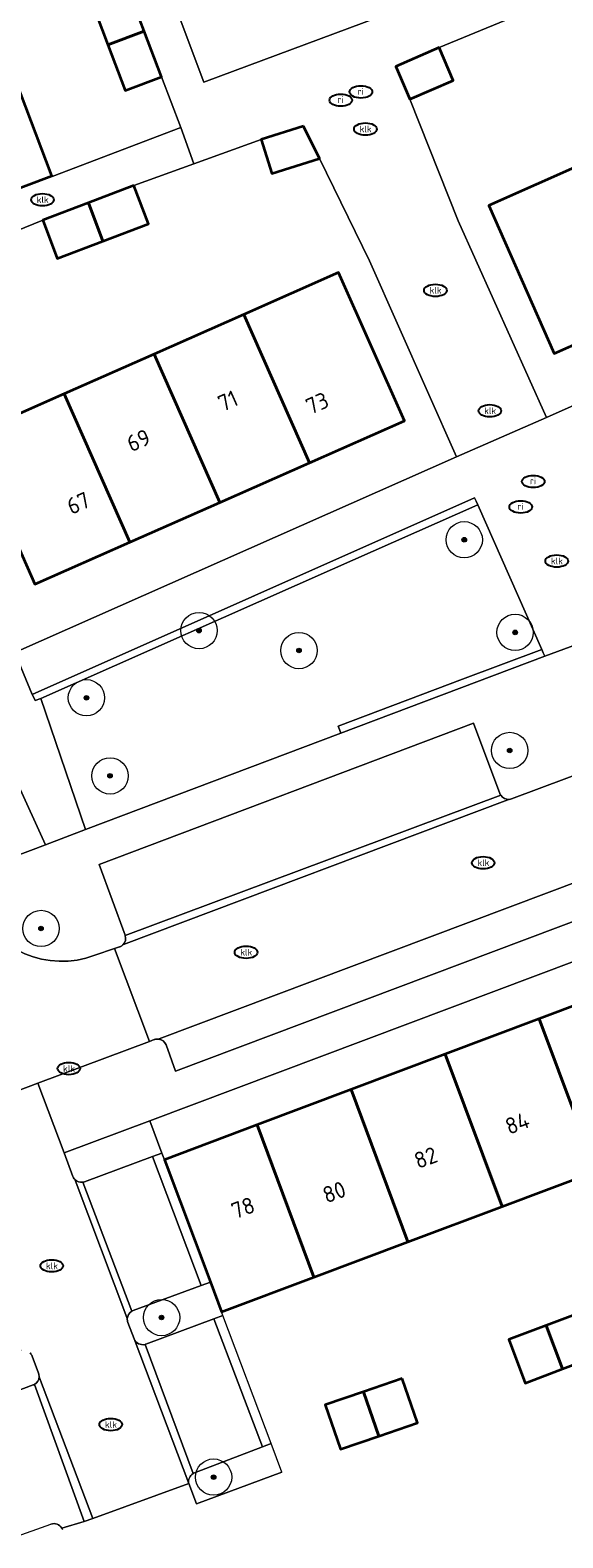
# Model space of a CAD drawing. Header units: metres. Extents: x 103671 to 105190, y 427150 to 429171.
# Tile 134 of 256: x 104755 to 104784, y 427152 to 427235. Entities that reach past the tile are written whole.
import ezdxf
from ezdxf.enums import TextEntityAlignment as Align

# ---------------------------------------------------------------- set-up
doc = ezdxf.new("R2010")
doc.units = ezdxf.units.M
for name, color, linetype, lineweight in [('B-WE-GR-BEPLANTING_CULTUUR_HEESTERS-GV', 253, 'Continuous', 18), ('B-WE-GR-BOOM-S', 253, 'Continuous', 25), ('B-WE-GR-HAAG-G', 253, 'GR-HAAG1-SO', 13), ('B-WE-GR-HAAG-GV', 253, 'Continuous', 13), ('B-WE-IE-MEUBILAIR-S', 253, 'Continuous', 25), ('B-WE-IE-TERREINAFSCHEIDING_KUNSTMATIG_MUUR-G', 253, 'IE-TERREINAFSCHEIDING_KUNSTMATIG-SO', 18), ('B-WE-OG-BEBOUWING-GV', 253, 'Continuous', 35), ('B-WE-OG-BEBOUWING-T18', 7, 'Continuous', 18), ('B-WE-OG-TERREIN_BEGROEID-GV', 253, 'Continuous', 18), ('B-WE-OG-TERREIN_ERF-GV', 253, 'Continuous', 18), ('B-WE-VH-ONVERHARD_ZAND-GV', 253, 'Continuous', 18), ('B-WE-VH-OPENVERHARDING-GV', 253, 'Continuous', 18), ('B-WE-VH-OPENVERHARDING_BETONSTRAATSTEEN-GV', 253, 'Continuous', 18), ('B-WE-VH-OPENVERHARDING_TEGEL-GV', 253, 'Continuous', 18)]:
    doc.layers.add(name, color=color, linetype=linetype, lineweight=lineweight)
doc.styles.add('NLCS-ISO', font='NLCS-ISO.ttf')
doc.styles.add('NLCS-ISO-M500-T18', font='NLCS-ISO.ttf', dxfattribs={"height": 0.9})
doc.linetypes.add('GR-HAAG1-SO', pattern='A,6,[176,NLCS.SHX,S=0.125,R=0,X=0,Y=0],-2', length=8)
doc.linetypes.add('IE-TERREINAFSCHEIDING_KUNSTMATIG-SO', pattern='A,4,[82,NLCS.SHX,S=0.75,R=90,X=0,Y=0],4,-2', length=10)

# ---------------------------------------------------------------- blocks, each defined once
blk = doc.blocks.new('SIE-MEUBILAIR_PUT_KOLK-SO')
blk.add_ellipse((0, 0), major_axis=(1.25, 0), ratio=0.54)
at = {"style": 'NLCS-ISO'}
blk.add_text('klk', height=0.75, dxfattribs=at).set_placement((0.03, 0), align=Align.MIDDLE_CENTER)
blk = doc.blocks.new('SIE-MEUBILAIR_PUT_RIOOLPUT-SO')
blk.add_ellipse((0, 0), major_axis=(1.25, 0), ratio=0.54)
at = {"style": 'NLCS-ISO'}
blk.add_text('ri', height=0.75, dxfattribs=at).set_placement((-0.04, 0.07), align=Align.MIDDLE_CENTER)
blk = doc.blocks.new('SGR-BOOM_GBKN-SO')
at = {"linetype": 'ByBlock', "lineweight": 18}
h = blk.add_hatch(color=0, dxfattribs=at)
h.dxf.hatch_style = 1
edge = h.paths.add_edge_path()
edge.add_arc((0, 0), 0.25, 0, 360)
at = {"color": 0, "linetype": 'ByBlock', "lineweight": 18}
for radius in [2, 0.25]:
    blk.add_circle((0, 0), radius, dxfattribs=at)
at = {"color": 0, "linetype": 'ByBlock', "lineweight": 18, "style": 'NLCS-ISO'}
blk.add_attdef('SOORT', (2.5, 0), '', height=1.5, dxfattribs=at)

msp = doc.modelspace()

# ---------------------------------------------------------------- linework, layer by layer
at = {"layer": 'B-WE-GR-BEPLANTING_CULTUUR_HEESTERS-GV', "flags": 128}
for points in [[(104761.587, 427174.614), (104756.871, 427172.842), (104757.355, 427171.552)], [(104757.997, 427171.259), (104761.733, 427172.643), (104762.254, 427172.839), (104761.587, 427174.614)], [(104765.543, 427164.09), (104764.923, 427165.74), (104764.42, 427165.551), (104760.674, 427164.163)], [(104761.325, 427162.306), (104761.347, 427162.312), (104761.369, 427162.32), (104765.118, 427163.709), (104765.616, 427163.896), (104765.543, 427164.09)], [(104760.381, 427163.515), (104760.728, 427162.609)], [(104754.514, 427161.968), (104754.49, 427161.961), (104754.466, 427161.953), (104750.715, 427160.551), (104750.213, 427160.363), (104750.919, 427158.482), (104751.418, 427158.669), (104755.17, 427160.071)], [(104755.463, 427160.715), (104755.11, 427161.66)], [(104768.86, 427155.265), (104768.266, 427156.844), (104767.787, 427156.664), (104764.048, 427155.23)], [(104763.739, 427154.642), (104764.164, 427153.525), (104768.86, 427155.265)]]:
    msp.add_lwpolyline(points, dxfattribs=at)
at = {"layer": 'B-WE-GR-BEPLANTING_CULTUUR_HEESTERS-GV'}
for points in [[(104757.355, 427171.552, 0.097341), (104757.453, 427171.391)], [(104757.453, 427171.391, 0.252322), (104757.903, 427171.234)], [(104757.903, 427171.234, 0.054965), (104757.997, 427171.259)], [(104760.602, 427164.13, 0.254493), (104760.348, 427163.722)], [(104760.674, 427164.163, 0.044957), (104760.602, 427164.13)], [(104760.348, 427163.722, 0.101188), (104760.381, 427163.515)], [(104760.728, 427162.609, 0.383922), (104761.325, 427162.306)], [(104755.11, 427161.66, 0.101244), (104755.002, 427161.832)], [(104755.495, 427160.518, 0.101323), (104755.463, 427160.715)], [(104755.17, 427160.071, 0.056152), (104755.242, 427160.105)], [(104755.242, 427160.105, 0.258031), (104755.495, 427160.518)], [(104763.976, 427155.196, 0.328628), (104763.739, 427154.642)], [(104764.048, 427155.23, 0.033443), (104763.976, 427155.196)], [(104756.747, 427152.18, 0.368469), (104756.141, 427152.408)], [(104756.78, 427152.107, 0.039265), (104756.747, 427152.18)]]:
    msp.add_lwpolyline(points, format="xyb", dxfattribs=at)
at = {"layer": 'B-WE-GR-HAAG-G', "flags": 128}
msp.add_lwpolyline([(104762.236, 427232.089), (104763.299, 427229.288), (104756.21, 427226.596), (104756.199, 427226.625)], dxfattribs=at)
at = {"layer": 'B-WE-GR-HAAG-GV', "flags": 128}
for points in [[(104771.652, 427204.989), (104779.639, 427208.531), (104779.555, 427208.72), (104779.472, 427208.908), (104755.115, 427198.089), (104755.2, 427197.92), (104755.286, 427197.751), (104755.597, 427197.868)], [(104783.336, 427200.183), (104783.252, 427200.372), (104783.169, 427200.56), (104778.812, 427198.919), (104771.961, 427196.339), (104772.034, 427196.146), (104772.106, 427195.954)]]:
    msp.add_lwpolyline(points, close=True, dxfattribs=at)
at = {"layer": 'B-WE-IE-TERREINAFSCHEIDING_KUNSTMATIG_MUUR-G', "flags": 128}
for points in [[(104775.91, 427230.852), (104778.556, 427224.149)], [(104770.93, 427227.585), (104773.691, 427221.962)], [(104768.86, 427155.265), (104768.266, 427156.844), (104765.616, 427163.896), (104765.543, 427164.09)]]:
    msp.add_lwpolyline(points, dxfattribs=at)
at = {"layer": 'B-WE-OG-BEBOUWING-GV', "flags": 128}
for points in [[(104760.331, 427237.108), (104758.334, 427236.349), (104759.287, 427233.84), (104761.284, 427234.599)], [(104761.284, 427234.599), (104759.287, 427233.84), (104760.239, 427231.331), (104762.236, 427232.089)], [(104777.516, 427233.689), (104775.13, 427232.661), (104775.91, 427230.852), (104778.295, 427231.879)], [(104747.853, 427223.494), (104756.199, 427226.625), (104754.181, 427231.98), (104745.842, 427228.846)], [(104770.054, 427229.368), (104767.72, 427228.637), (104768.306, 427226.764), (104770.93, 427227.585)], [(104785.463, 427227.318), (104780.245, 427225.006), (104783.853, 427216.845), (104789.073, 427219.162)], [(104760.715, 427226.099), (104758.206, 427225.146), (104759.008, 427223.033), (104761.517, 427223.986)], [(104758.206, 427225.146), (104755.696, 427224.193), (104756.498, 427222.08), (104759.008, 427223.033)], [(104766.768, 427219.009), (104770.384, 427210.833), (104775.615, 427213.145), (104771.982, 427221.314)], [(104770.384, 427210.833), (104766.768, 427219.009), (104761.822, 427216.823), (104765.436, 427208.646)], [(104760.489, 427206.459), (104765.436, 427208.646), (104761.822, 427216.823), (104756.874, 427214.636)], [(104760.489, 427206.459), (104756.874, 427214.636), (104751.644, 427212.324), (104755.259, 427204.147)], [(104783.02, 427180.224), (104786.154, 427171.838), (104791.33, 427173.783), (104788.196, 427182.169)], [(104786.154, 427171.838), (104783.02, 427180.224), (104777.843, 427178.278), (104780.978, 427169.892)], [(104772.667, 427176.332), (104775.801, 427167.946), (104780.978, 427169.892), (104777.843, 427178.278)], [(104775.801, 427167.946), (104772.667, 427176.332), (104767.491, 427174.386), (104770.625, 427166)], [(104767.491, 427174.386), (104762.393, 427172.47), (104764.923, 427165.74), (104765.543, 427164.09), (104770.625, 427166)], [(104785.461, 427164.116), (104783.41, 427163.342), (104784.311, 427160.953), (104786.363, 427161.727)], [(104783.41, 427163.342), (104781.358, 427162.567), (104782.26, 427160.178), (104784.311, 427160.953)], [(104775.481, 427160.435), (104773.36, 427159.703), (104774.203, 427157.262), (104776.324, 427157.994)], [(104773.36, 427159.703), (104771.239, 427158.97), (104772.082, 427156.529), (104774.203, 427157.262)]]:
    msp.add_lwpolyline(points, close=True, dxfattribs=at)
at = {"layer": 'B-WE-OG-TERREIN_BEGROEID-GV', "flags": 128}
for points in [[(104783.169, 427200.56), (104779.639, 427208.531), (104771.652, 427204.989), (104755.597, 427197.868), (104758.045, 427190.658), (104772.106, 427195.954), (104772.034, 427196.146), (104771.961, 427196.339), (104778.812, 427198.919)], [(104752.583, 427196.939), (104748.674, 427195.267), (104751.415, 427188.137), (104755.846, 427189.805)]]:
    msp.add_lwpolyline(points, close=True, dxfattribs=at)
at = {"layer": 'B-WE-OG-TERREIN_ERF-GV', "flags": 128}
for points in [[(104754.181, 427231.98), (104756.199, 427226.625), (104756.21, 427226.596), (104763.299, 427229.288), (104762.236, 427232.089), (104760.239, 427231.331), (104759.287, 427233.84), (104758.334, 427236.349), (104760.331, 427237.108), (104758.525, 427242.175), (104756.469, 427241.41), (104755.517, 427243.969), (104754.564, 427246.527), (104756.62, 427247.293), (104754.765, 427252.459)], [(104786.154, 427171.838), (104780.978, 427169.892), (104775.801, 427167.946), (104770.625, 427166), (104766.781, 427164.555)]]:
    msp.add_lwpolyline(points, dxfattribs=at)
for points in [[(104775.91, 427230.852), (104778.556, 427224.149), (104783.43, 427213.335), (104806.686, 427223.68), (104802.346, 427234.74), (104799.649, 427240.511), (104797.214, 427239.533), (104796.498, 427241.316), (104789.442, 427238.53), (104790.177, 427236.662), (104787.693, 427235.685), (104785.208, 427234.707), (104784.473, 427236.575), (104781.131, 427235.189), (104777.516, 427233.689), (104778.295, 427231.879)], [(104798.946, 427223.547), (104794.009, 427221.354), (104789.073, 427219.162), (104783.853, 427216.845), (104780.245, 427225.006), (104785.463, 427227.318), (104790.398, 427229.506), (104795.333, 427231.692), (104800.552, 427234.005), (104804.166, 427225.865)], [(104755.696, 427224.193), (104749.335, 427221.601), (104749.981, 427219.775), (104747.497, 427218.897), (104749.9, 427211.44), (104754.157, 427200.402), (104778.469, 427211.173), (104773.691, 427221.962), (104770.93, 427227.585), (104768.306, 427226.764), (104767.72, 427228.637), (104764.021, 427227.297), (104760.715, 427226.099), (104761.517, 427223.986), (104759.008, 427223.033), (104756.498, 427222.08)], [(104765.436, 427208.646), (104760.489, 427206.459), (104755.259, 427204.147), (104751.644, 427212.324), (104756.874, 427214.636), (104761.822, 427216.823), (104766.768, 427219.009), (104771.982, 427221.314), (104775.615, 427213.145), (104770.384, 427210.833)], [(104788.196, 427182.169), (104793.373, 427184.115), (104798.549, 427186.061), (104803.725, 427188.007), (104808.902, 427189.953), (104814.078, 427191.899), (104819.254, 427193.844), (104823.784, 427195.547), (104822.985, 427197.689), (104761.587, 427174.614), (104762.254, 427172.839), (104762.393, 427172.47), (104767.491, 427174.386), (104772.667, 427176.332), (104777.843, 427178.278), (104783.02, 427180.224)]]:
    msp.add_lwpolyline(points, close=True, dxfattribs=at)
at = {"layer": 'B-WE-VH-ONVERHARD_ZAND-GV', "flags": 128}
for points in [[(104771.652, 427204.989), (104779.639, 427208.531), (104779.555, 427208.72), (104779.472, 427208.908), (104755.115, 427198.089), (104755.2, 427197.92), (104755.286, 427197.751), (104755.597, 427197.868)], [(104783.336, 427200.183), (104783.252, 427200.372), (104783.169, 427200.56), (104778.812, 427198.919), (104771.961, 427196.339), (104772.034, 427196.146), (104772.106, 427195.954)]]:
    msp.add_lwpolyline(points, close=True, dxfattribs=at)
at = {"layer": 'B-WE-VH-OPENVERHARDING-GV', "flags": 128}
for points in [[(104778.117, 427236.861), (104764.57, 427231.795), (104750.41, 427269.443), (104764.026, 427274.599)], [(104755.696, 427224.193), (104758.206, 427225.146), (104760.715, 427226.099), (104764.021, 427227.297), (104763.299, 427229.288), (104756.21, 427226.596), (104756.199, 427226.625), (104747.853, 427223.494), (104746.103, 427222.837), (104746.851, 427220.723), (104749.335, 427221.601)]]:
    msp.add_lwpolyline(points, close=True, dxfattribs=at)
for points in [[(104760.331, 427237.108), (104761.284, 427234.599), (104762.236, 427232.089), (104763.299, 427229.288), (104764.021, 427227.297), (104767.72, 427228.637), (104770.054, 427229.368), (104770.93, 427227.585), (104773.691, 427221.962), (104778.469, 427211.173), (104783.43, 427213.335), (104778.556, 427224.149), (104775.91, 427230.852), (104775.13, 427232.661), (104777.516, 427233.689), (104781.131, 427235.189)], [(104823.965, 427202.39), (104823.935, 427202.379), (104762.098, 427179.122), (104762.076, 427179.113)], [(104762.484, 427178.787), (104763.003, 427177.349), (104824.347, 427200.431)], [(104760.097, 427184.294), (104760.143, 427184.311), (104781.299, 427192.281), (104781.372, 427192.308)], [(104780.912, 427192.531), (104760.233, 427184.818)], [(104757.453, 427171.391), (104757.473, 427171.34), (104760.324, 427163.786), (104760.348, 427163.722)], [(104760.602, 427164.13), (104757.903, 427171.234)], [(104760.728, 427162.609), (104763.739, 427154.642)], [(104763.976, 427155.196), (104761.325, 427162.306)], [(104755.242, 427160.105), (104757.979, 427152.555), (104758.451, 427152.721), (104755.518, 427160.457), (104755.495, 427160.518)]]:
    msp.add_lwpolyline(points, dxfattribs=at)
at = {"layer": 'B-WE-VH-OPENVERHARDING-GV'}
for points in [[(104781.372, 427192.308, -0.275839), (104780.912, 427192.531)], [(104760.233, 427184.818, -0.295271), (104760.097, 427184.294)], [(104762.076, 427179.113, -0.28412), (104762.484, 427178.787)], [(104757.903, 427171.234, -0.252322), (104757.453, 427171.391)], [(104760.348, 427163.722, -0.254493), (104760.602, 427164.13)], [(104761.325, 427162.306, -0.383922), (104760.728, 427162.609)], [(104755.495, 427160.518, -0.258031), (104755.242, 427160.105)], [(104763.739, 427154.642, -0.328628), (104763.976, 427155.196)]]:
    msp.add_lwpolyline(points, format="xyb", dxfattribs=at)
at = {"layer": 'B-WE-VH-OPENVERHARDING_BETONSTRAATSTEEN-GV', "flags": 128}
for points in [[(104806.686, 427223.68), (104783.43, 427213.335), (104778.469, 427211.173), (104754.157, 427200.402), (104755.115, 427198.089), (104779.472, 427208.908), (104779.555, 427208.72), (104779.639, 427208.531), (104783.169, 427200.56), (104783.252, 427200.372), (104783.336, 427200.183), (104788.424, 427202.071)], [(104814.394, 427209.975), (104813.734, 427211.604), (104811.893, 427210.91), (104788.424, 427202.071), (104783.336, 427200.183), (104772.106, 427195.954), (104758.045, 427190.658), (104755.846, 427189.805), (104751.415, 427188.137), (104751.57, 427187.735), (104752.019, 427186.567)], [(104781.503, 427192.338), (104791.867, 427196.203), (104790.243, 427200.521), (104797.226, 427203.147)], [(104762.076, 427179.113), (104762.098, 427179.122), (104823.935, 427202.379)], [(104823.813, 427201.823), (104824.347, 427200.431), (104763.003, 427177.349), (104762.484, 427178.787)], [(104752.583, 427196.939), (104755.846, 427189.805), (104758.045, 427190.658), (104755.597, 427197.868), (104755.286, 427197.751), (104755.2, 427197.92), (104755.115, 427198.089), (104754.157, 427200.402)], [(104798.387, 427198.635), (104791.867, 427196.203), (104781.503, 427192.338)], [(104761.838, 427179.085), (104761.563, 427178.982), (104755.43, 427176.678), (104756.871, 427172.842), (104761.587, 427174.614), (104822.985, 427197.689)], [(104760.233, 427184.818), (104760.23, 427184.827), (104760.227, 427184.835), (104758.793, 427188.714), (104779.402, 427196.5), (104780.861, 427192.63)], [(104780.861, 427192.63), (104779.402, 427196.5), (104758.793, 427188.714), (104760.227, 427184.835), (104760.23, 427184.827), (104760.233, 427184.818), (104780.912, 427192.531)], [(104781.372, 427192.308), (104781.299, 427192.281), (104760.143, 427184.311), (104760.097, 427184.294)], [(104743.561, 427172.22), (104750.174, 427174.704), (104755.43, 427176.678), (104761.563, 427178.982), (104759.645, 427184.095)], [(104758.565, 427183.73), (104759.645, 427184.095), (104759.919, 427184.188)], [(104759.645, 427184.095), (104758.565, 427183.73)], [(104759.919, 427184.188), (104759.645, 427184.095), (104761.563, 427178.982), (104761.838, 427179.085)], [(104757.355, 427171.552), (104756.871, 427172.842), (104755.43, 427176.678), (104750.174, 427174.704), (104751.614, 427170.871), (104752.115, 427169.616)], [(104761.733, 427172.643), (104757.997, 427171.259)], [(104760.674, 427164.163), (104764.42, 427165.551), (104761.733, 427172.643)], [(104760.348, 427163.722), (104760.324, 427163.786), (104757.473, 427171.34), (104757.453, 427171.391)], [(104757.903, 427171.234), (104760.602, 427164.13)], [(104760.728, 427162.609), (104760.381, 427163.515)], [(104765.118, 427163.709), (104761.369, 427162.32), (104761.347, 427162.312), (104761.325, 427162.306), (104763.976, 427155.196)], [(104764.048, 427155.23), (104767.787, 427156.664), (104765.118, 427163.709)], [(104755.495, 427160.518), (104755.518, 427160.457), (104758.451, 427152.721), (104763.739, 427154.642), (104760.728, 427162.609)], [(104755.11, 427161.66), (104755.463, 427160.715)], [(104755.17, 427160.071), (104751.418, 427158.669), (104754.039, 427151.656), (104756.141, 427152.408)], [(104756.747, 427152.18), (104757.979, 427152.555), (104755.242, 427160.105)], [(104768.86, 427155.265), (104764.164, 427153.525), (104763.739, 427154.642), (104758.451, 427152.721), (104757.979, 427152.555), (104756.747, 427152.18)]]:
    msp.add_lwpolyline(points, dxfattribs=at)
at = {"layer": 'B-WE-VH-OPENVERHARDING_BETONSTRAATSTEEN-GV'}
for points in [[(104780.861, 427192.63, 0.05225), (104780.912, 427192.531)], [(104780.912, 427192.531, -0.05225), (104780.861, 427192.63)], [(104780.912, 427192.531, 0.275839), (104781.372, 427192.308)], [(104781.503, 427192.338, -0.063013), (104781.372, 427192.308)], [(104781.372, 427192.308, 0.063013), (104781.503, 427192.338)], [(104752.019, 427186.567, 0.408169), (104758.565, 427183.73)], [(104758.565, 427183.73, -0.408169), (104752.019, 427186.567)], [(104760.097, 427184.294, 0.295271), (104760.233, 427184.818)], [(104759.978, 427184.212, -0.035001), (104759.919, 427184.188)], [(104759.919, 427184.188, 0.035001), (104759.978, 427184.212)], [(104760.097, 427184.294, -0.067338), (104759.978, 427184.212)], [(104759.978, 427184.212, 0.067338), (104760.097, 427184.294)], [(104761.838, 427179.085, -0.036945), (104761.895, 427179.103)], [(104761.895, 427179.103, 0.036945), (104761.838, 427179.085)], [(104761.895, 427179.103, -0.095077), (104762.076, 427179.113)], [(104762.076, 427179.113, 0.095077), (104761.895, 427179.103)], [(104762.484, 427178.787, 0.28412), (104762.076, 427179.113)], [(104757.453, 427171.391, -0.097341), (104757.355, 427171.552)], [(104757.997, 427171.259, -0.054965), (104757.903, 427171.234)], [(104760.602, 427164.13, -0.044957), (104760.674, 427164.163)], [(104760.381, 427163.515, -0.101188), (104760.348, 427163.722)], [(104755.002, 427161.832, -0.101244), (104755.11, 427161.66)], [(104755.463, 427160.715, -0.101323), (104755.495, 427160.518)], [(104755.242, 427160.105, -0.056152), (104755.17, 427160.071)], [(104763.976, 427155.196, -0.033443), (104764.048, 427155.23)], [(104756.141, 427152.408, -0.368469), (104756.747, 427152.18)], [(104756.747, 427152.18, -0.039265), (104756.78, 427152.107)]]:
    msp.add_lwpolyline(points, format="xyb", dxfattribs=at)
at = {"layer": 'B-WE-VH-OPENVERHARDING_TEGEL-GV', "flags": 128}
for points in [[(104750.41, 427269.443), (104764.57, 427231.795), (104778.117, 427236.861), (104764.026, 427274.599)], [(104762.393, 427172.47), (104762.254, 427172.839), (104761.733, 427172.643), (104764.42, 427165.551), (104764.923, 427165.74)], [(104765.616, 427163.896), (104765.118, 427163.709), (104767.787, 427156.664), (104768.266, 427156.844)]]:
    msp.add_lwpolyline(points, close=True, dxfattribs=at)

# ---------------------------------------------------------------- block references
at = {"layer": 'B-WE-GR-BOOM-S', "xscale": 0.5, "yscale": 0.5, "zscale": 0.5}
for p in [(104778.9, 427206.6), (104764.3, 427201.6), (104781.7, 427201.5), (104769.8, 427200.5), (104758.1, 427197.9), (104781.4, 427195), (104759.4, 427193.6), (104755.6, 427185.2), (104762.236, 427163.783), (104765.1, 427155)]:
    msp.add_blockref('SGR-BOOM_GBKN-SO', p, dxfattribs=at)
at = {"layer": 'B-WE-IE-MEUBILAIR-S', "xscale": 0.5, "yscale": 0.5, "zscale": 0.5}
for name, p in [('SIE-MEUBILAIR_PUT_RIOOLPUT-SO', (104773.214, 427231.252)), ('SIE-MEUBILAIR_PUT_RIOOLPUT-SO', (104772.103, 427230.798)), ('SIE-MEUBILAIR_PUT_KOLK-SO', (104773.46, 427229.21)), ('SIE-MEUBILAIR_PUT_KOLK-SO', (104755.68, 427225.32)), ('SIE-MEUBILAIR_PUT_KOLK-SO', (104777.31, 427220.33)), ('SIE-MEUBILAIR_PUT_KOLK-SO', (104780.31, 427213.7)), ('SIE-MEUBILAIR_PUT_RIOOLPUT-SO', (104782.7, 427209.806)), ('SIE-MEUBILAIR_PUT_RIOOLPUT-SO', (104782.008, 427208.405)), ('SIE-MEUBILAIR_PUT_KOLK-SO', (104783.99, 427205.43)), ('SIE-MEUBILAIR_PUT_KOLK-SO', (104779.94, 427188.82)), ('SIE-MEUBILAIR_PUT_KOLK-SO', (104766.89, 427183.89)), ('SIE-MEUBILAIR_PUT_KOLK-SO', (104757.13, 427177.49)), ('SIE-MEUBILAIR_PUT_KOLK-SO', (104756.19, 427166.63)), ('SIE-MEUBILAIR_PUT_KOLK-SO', (104759.44, 427157.89))]:
    msp.add_blockref(name, p, dxfattribs=at)

# ---------------------------------------------------------------- texts
at = {"layer": 'B-WE-OG-BEBOUWING-T18', "style": 'NLCS-ISO-M500-T18'}
for s, rotation, p in [('71', 23.8, (104765.89, 427214.248)), ('73', 24, (104770.804, 427214.118)), ('69', 23.8, (104760.968, 427212.072)), ('67', 23.8, (104757.657, 427208.616)), ('84', 20.6, (104781.819, 427174.482)), ('82', 20.6, (104776.779, 427172.587)), ('80', 20.6, (104771.74, 427170.692)), ('78', 20.6, (104766.722, 427169.824))]:
    msp.add_text(s, height=0.9, rotation=rotation, dxfattribs=at).set_placement(p, align=Align.MIDDLE)

doc.saveas('drawing.dxf')
